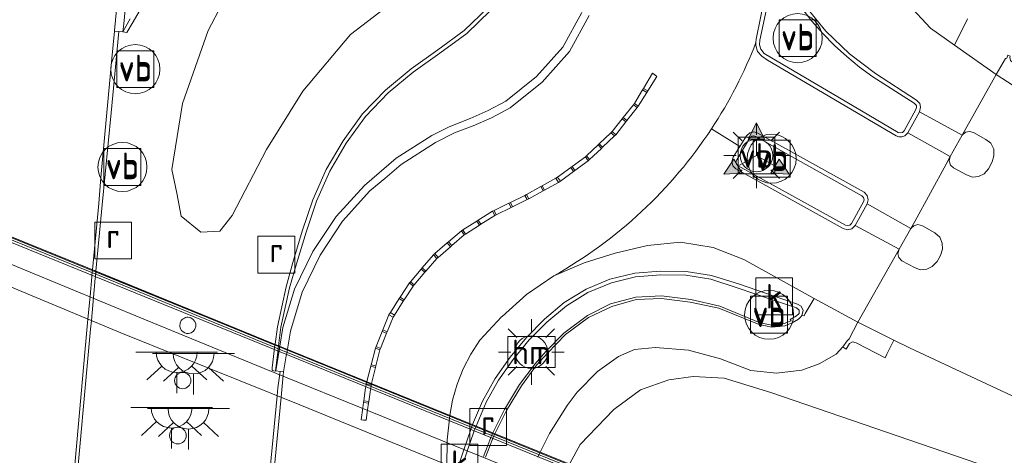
# Model space of a CAD drawing. Header units: metres. Extents: x 153919 to 160124, y 449312 to 452850.
# Tile 49 of 81: x 156050 to 156110, y 451852 to 451879. Entities that reach past the tile are written whole.
import ezdxf
from ezdxf.enums import TextEntityAlignment as Align

# ---------------------------------------------------------------- set-up
doc = ezdxf.new("R2010")
doc.units = ezdxf.units.M
for name, color, linetype, lineweight in [('B-WE-GR-GRAS-GV', 60, 'Continuous', 13), ('B-WE-GR-GROENVOORZIENING-GV', 80, 'Continuous', 18), ('B-WE-IE-MEUBILAIR_WEGMEUBILAIR-GV', 7, 'Continuous', 18), ('B-WE-IE-MEUBILAIR_WEGMEUBILAIR-S', 7, 'Continuous', 25), ('B-WE-IE-MEUBILAIR_WEGMEUBILAIR_PAAL-S', 7, 'Continuous', 25), ('B-WE-IE-MEUBILAIR_WEGMEUBILAIR_VERKEERSBORD-S', 7, 'Continuous', 25), ('B-WE-IE-TERREINAFSCHEIDING_KUNSTMATIG_MUUR-G', 90, 'IE-TERREINAFSCHEIDING-KUNSTMATIG-DICHT', 18), ('B-WE-IE-TERREINAFSCHEIDING_KUNSTMATIG_MUUR-GV', 90, 'Continuous', 18), ('B-WE-KL-ET_LS_OV_LICHTMAST-S', 190, 'Continuous', 25), ('B-WE-KL-ET_LS_OV_LICHTPUNT-S', 190, 'Continuous', 25), ('B-WE-KW-KUNSTWERK-GV', 170, 'Continuous', 18), ('B-WE-KW-KUNSTWERK_PIJLER-GV', 170, 'Continuous', 18), ('B-WE-OG-WEG-GV', 7, 'Continuous', 18), ('B-WE-RI-GWA_KOLK-S', 30, 'Continuous', 25), ('B-WE-RI-GWA_RIOOLPUT-S', 30, 'Continuous', 25), ('B-WE-VH-VERHARDING_ASFALT-GV', 252, 'Continuous', 18), ('B-WE-VH-VERHARDING_BETONSTRAATSTEEN-GV', 252, 'Continuous', 18), ('B-WE-VH-VERHARDING_GESLOTEN-GV', 252, 'Continuous', 18), ('B-WE-VH-VERHARDING_OPEN-GV', 252, 'Continuous', 18), ('B-WE-VH-VERHARDING_SIERBESTRATING-GV', 252, 'Continuous', 18)]:
    doc.layers.add(name, color=color, linetype=linetype, lineweight=lineweight)
doc.styles.add('NLCS-ISO', font='NLCS-ISO.ttf')
doc.linetypes.add('IE-TERREINAFSCHEIDING-KUNSTMATIG-DICHT', pattern='A,8,-1,[82,NLCS.SHX,S=0.75,R=90,X=0,Y=0],-1', length=10)

# ---------------------------------------------------------------- blocks, each defined once
blk = doc.blocks.new('SIE-WEG_VERKEERSBORD-SO')
at = {"color": 0, "linetype": 'ByBlock', "lineweight": 18}
blk.add_lwpolyline([(-1.125, -1.125), (1.125, -1.125), (1.125, 1.125), (-1.125, 1.125)], close=True, dxfattribs=at)
at = {"color": 0, "linetype": 'ByBlock', "lineweight": 18, "style": 'NLCS-ISO'}
blk.add_text('vb', height=1.5, dxfattribs=at).set_placement((0, 0), align=Align.MIDDLE_CENTER)
blk = doc.blocks.new('SIE-WEG_VERKEERSBORD_WEGWIJZER-SO')
at = {"linetype": 'ByBlock', "lineweight": 18}
h = blk.add_hatch(color=0, dxfattribs=at)
h.dxf.hatch_style = 1
h.paths.add_polyline_path([(0.5, 1), (0, 2), (-0.5, 1)])
h = blk.add_hatch(color=0, dxfattribs=at)
h.dxf.hatch_style = 1
h.paths.add_polyline_path([(-1.384, -0.222), (-2, -1.155), (-0.884, -1.088)])
h = blk.add_hatch(color=0, dxfattribs=at)
h.dxf.hatch_style = 1
h.paths.add_polyline_path([(1.384, -0.222), (2, -1.155), (0.884, -1.088)])
at = {"color": 0, "linetype": 'ByBlock', "lineweight": 18}
for points in [[(0.5, 1), (0, 2), (-0.5, 1)], [(-1.384, -0.222), (-2, -1.155), (-0.884, -1.088)], [(1.384, -0.222), (2, -1.155), (0.884, -1.088)]]:
    blk.add_lwpolyline(points, close=True, dxfattribs=at)
for points in [[(0, 1), (0, 0)], [(-1.134, -0.655), (0, 0)], [(1.134, -0.655), (0, 0)]]:
    blk.add_lwpolyline(points, dxfattribs=at)
blk = doc.blocks.new('SIE-WEG_PAAL_VERKEERSBORD-SO')
at = {"color": 0, "linetype": 'ByBlock', "lineweight": 18}
blk.add_circle((0, 0), 1.5, dxfattribs=at)
at = {"color": 0, "linetype": 'ByBlock', "lineweight": 18, "style": 'NLCS-ISO'}
blk.add_text('vb', height=1.5, dxfattribs=at).set_placement((0, 0.132), align=Align.MIDDLE_CENTER)
blk = doc.blocks.new('SKL-ET_OV_LICHTMAST-SO')
at = {"color": 0, "linetype": 'ByBlock', "lineweight": 18}
for points in [[(0, 2), (0, 1.25)], [(-1.414, 1.414), (-0.884, 0.884)], [(0.884, 0.884), (1.414, 1.414)], [(-1.25, 0), (-2, 0)], [(2, 0), (1.25, 0)], [(-1.414, -1.414), (-0.884, -0.884)], [(0.884, -0.884), (1.414, -1.414)], [(0, -1.25), (0, -2)]]:
    blk.add_lwpolyline(points, dxfattribs=at)
blk.add_circle((0, 0), 1, dxfattribs=at)
blk = doc.blocks.new('SIE-WEG_PAAL_HECTOMETERPAAL-SO')
at = {"color": 0, "linetype": 'ByBlock', "lineweight": 18}
blk.add_lwpolyline([(-1.44375, -0.94375), (1.44375, -0.94375), (1.44375, 0.94375), (-1.44375, 0.94375)], close=True, dxfattribs=at)
at = {"color": 0, "linetype": 'ByBlock', "lineweight": 18, "style": 'NLCS-ISO'}
blk.add_text('hm', height=1.5, dxfattribs=at).set_placement((0, 0), align=Align.MIDDLE_CENTER)
at = {"style": 'NLCS-ISO'}
blk.add_attdef('WAARDE', (2.13125, -1.69375), '', height=1.5, dxfattribs=at)
blk = doc.blocks.new('SRI-KOLK-SO')
at = {"color": 0, "linetype": 'ByBlock', "lineweight": 18}
blk.add_lwpolyline([(-1.125, -1.125), (1.125, -1.125), (1.125, 1.125), (-1.125, 1.125)], close=True, dxfattribs=at)
at = {"color": 0, "linetype": 'ByBlock', "lineweight": 18, "style": 'NLCS-ISO'}
blk.add_text('k', height=1.5, dxfattribs=at).set_placement((0, 0), align=Align.MIDDLE_CENTER)
blk = doc.blocks.new('SRI-PUT_INSPECTIEPUT_RIOOLPUT-SO')
at = {"color": 0, "linetype": 'ByBlock', "lineweight": 18}
blk.add_lwpolyline([(-1.125, -1.125), (1.125, -1.125), (1.125, 1.125), (-1.125, 1.125)], close=True, dxfattribs=at)
at = {"color": 0, "linetype": 'ByBlock', "lineweight": 18, "style": 'NLCS-ISO'}
blk.add_text('r', height=1.5, dxfattribs=at).set_placement((0, 0.283), align=Align.MIDDLE_CENTER)
blk = doc.blocks.new('SKL-ET_OV_LICHTPUNT-SO')
at = {"color": 0, "linetype": 'ByBlock', "lineweight": 18}
for points in [[(-1.25, 0), (-2.5, 0)], [(1.25, 0), (2.5, 0)], [(-0.915, -0.851), (-1.831, -1.703)], [(0.915, -0.851), (1.831, -1.703)], [(0, -1.25), (0, -2.5)]]:
    blk.add_lwpolyline(points, dxfattribs=at)
blk.add_lwpolyline([(0, 0), (1.25, 0, -1), (-1.25, 0)], format="xyb", close=True, dxfattribs=at)

msp = doc.modelspace()

# ---------------------------------------------------------------- linework, layer by layer
at = {"layer": 'B-WE-GR-GRAS-GV', "flags": 128}
msp.add_lwpolyline([(156131.439, 451832.921), (156142.7, 451828.577), (156143.819, 451837.479), (156134.257, 451841.418), (156126.84, 451844.486), (156118.731, 451847.916), (156107.623, 451851.779), (156095.608, 451855.885), (156092.762, 451856.766), (156090.863, 451856.866), (156089.375, 451856.667), (156087.643, 451856.055), (156086.021, 451854.849), (156083.972, 451852.705), (156083.337, 451851.556), (156089.655, 451849.01), (156092.688, 451847.76), (156092.88, 451848.203), (156095.378, 451847.091), (156097.374, 451846.279), (156107.271, 451842.142), (156119.465, 451837.53)], close=True, dxfattribs=at)
at = {"layer": 'B-WE-GR-GROENVOORZIENING-GV', "flags": 128}
for points in [[(156059.316, 451868.056), (156059.577, 451866.66), (156060.779, 451865.689), (156061.955, 451865.733), (156062.695, 451866.692), (156064.8, 451870.725), (156067.01, 451874.303), (156069.925, 451877.765), (156073.31, 451880.364), (156074.246, 451882.161), (156074.206, 451883.841), (156073.284, 451885.037), (156071.634, 451885.832), (156069.459, 451885.908), (156067.568, 451885.318), (156065.29, 451883.675), (156062.902, 451881.209), (156061.234, 451878.01), (156059.66, 451873.539), (156059.011, 451869.51)], [(156060.779, 451865.689), (156059.577, 451866.66), (156059.316, 451868.056), (156059.011, 451869.51), (156059.66, 451873.539), (156061.234, 451878.01), (156062.902, 451881.209), (156065.29, 451883.675), (156067.568, 451885.318), (156069.459, 451885.908), (156071.634, 451885.832), (156073.284, 451885.037), (156074.206, 451883.841), (156074.246, 451882.161), (156073.31, 451880.364), (156069.925, 451877.765), (156067.01, 451874.303), (156064.8, 451870.725), (156062.695, 451866.692), (156061.955, 451865.733)]]:
    msp.add_lwpolyline(points, close=True, dxfattribs=at)
msp.add_lwpolyline([(156056.466, 451878.725), (156056.012, 451877.916), (156055.774, 451877.942), (156055.513, 451877.971), (156055.356, 451876.292), (156054.676, 451869.015), (156054.551, 451867.428), (156054.17, 451863.38), (156054.377, 451863.294), (156059.558, 451861.154), (156060.04, 451860.949), (156060.608, 451860.706), (156065.319, 451858.783), (156065.266, 451858.494), (156065.259, 451858.423), (156065.154, 451857.388), (156065.137, 451857.22), (156065.343, 451857.192), (156065.345, 451857.211), (156065.486, 451858.33), (156065.494, 451858.401), (156065.538, 451858.745), (156065.678, 451859.866), (156066.211, 451862.271), (156066.626, 451863.756), (156067.221, 451865.675), (156067.859, 451867.568), (156068.66, 451869.409), (156069.672, 451871.124), (156070.852, 451872.746), (156072.227, 451874.202), (156073.769, 451875.465), (156075.398, 451876.62), (156077.04, 451877.823), (156078.484, 451879.223)], dxfattribs=at)
at = {"layer": 'B-WE-IE-MEUBILAIR_WEGMEUBILAIR-GV', "flags": 128}
for points in [[(156056.185, 451884.97), (156055.516, 451878.002), (156055.513, 451877.971), (156055.774, 451877.942), (156056.012, 451877.916), (156056.077, 451878.402), (156056.69, 451884.91)], [(156095.514, 451881.399), (156094.722, 451877.465), (156094.708, 451877.274), (156094.693, 451877.083), (156094.8, 451876.726), (156095.065, 451876.439), (156095.413, 451876.199), (156103.269, 451871.56), (156103.444, 451871.516), (156103.63, 451871.501), (156103.797, 451871.569), (156103.98, 451871.743), (156104.7, 451873.04), (156104.76, 451873.317), (156104.714, 451873.542), (156104.526, 451873.752), (156102.003, 451875.371), (156100.423, 451876.585), (156098.983, 451877.969), (156097.71, 451879.513)], [(156097.512, 451879.369), (156098.128, 451878.583), (156098.796, 451877.813), (156099.506, 451877.09), (156100.252, 451876.417), (156101.027, 451875.77), (156101.846, 451875.172), (156104.38, 451873.56), (156104.51, 451873.43), (156104.523, 451873.29), (156104.487, 451873.176), (156103.77, 451871.879), (156103.653, 451871.764), (156103.523, 451871.742), (156103.391, 451871.779), (156099.809, 451873.882), (156095.211, 451876.598), (156095.006, 451876.854), (156094.926, 451877.121), (156094.947, 451877.411), (156095.773, 451881.332)], [(156056.466, 451878.725), (156056.012, 451877.916), (156056.261, 451877.882), (156056.644, 451878.53), (156057.873, 451880.654)], [(156078.331, 451879.385), (156076.879, 451878.002), (156075.269, 451876.815), (156073.632, 451875.663), (156072.073, 451874.357), (156070.666, 451872.904), (156069.481, 451871.26), (156068.454, 451869.504), (156067.637, 451867.66), (156066.987, 451865.749), (156066.404, 451863.827), (156065.996, 451862.347), (156065.471, 451859.89), (156065.327, 451858.83), (156065.319, 451858.783), (156065.266, 451858.494), (156065.259, 451858.423), (156065.154, 451857.388), (156065.137, 451857.22), (156065.343, 451857.192), (156065.345, 451857.211), (156065.486, 451858.33), (156065.494, 451858.401), (156065.538, 451858.745), (156065.678, 451859.866), (156066.211, 451862.271), (156066.626, 451863.756), (156067.221, 451865.675), (156067.859, 451867.568), (156068.66, 451869.409), (156069.672, 451871.124), (156070.852, 451872.746), (156072.227, 451874.202), (156073.769, 451875.465), (156075.398, 451876.62), (156077.04, 451877.823), (156078.484, 451879.223)], [(156084.066, 451879.095), (156082.899, 451876.989), (156081.303, 451875.188), (156079.415, 451873.678), (156078.339, 451873.118), (156077.243, 451872.626), (156075.959, 451872.118), (156074.9, 451871.578), (156072.727, 451870.194), (156070.788, 451868.529), (156069.052, 451866.637), (156067.636, 451864.491), (156066.519, 451862.197), (156065.8, 451859.847), (156065.612, 451858.715), (156065.555, 451858.376), (156065.544, 451858.307), (156065.361, 451857.209), (156065.634, 451857.175), (156065.843, 451857.151), (156066.009, 451858.117), (156066.021, 451858.186), (156066.079, 451858.524), (156066.268, 451859.622), (156066.971, 451862.02), (156068.073, 451864.267), (156069.449, 451866.353), (156071.12, 451868.201), (156072.027, 451868.967), (156073.021, 451869.806), (156075.128, 451871.165), (156076.278, 451871.754), (156077.423, 451872.182), (156078.54, 451872.665), (156079.685, 451873.286), (156081.652, 451874.855), (156083.305, 451876.712), (156084.519, 451878.914)], [(156053.049, 451848.76), (156054.053, 451859.76), (156054.101, 451860.278), (156054.23, 451861.69), (156054.338, 451862.868), (156054.345, 451862.939), (156054.377, 451863.294), (156054.761, 451867.354), (156055.302, 451872.973), (156055.774, 451877.942), (156055.513, 451877.971), (156055.356, 451876.292), (156054.676, 451869.015), (156054.551, 451867.428), (156054.17, 451863.38), (156054.136, 451863.024), (156054.13, 451862.953), (156054.019, 451861.777), (156053.886, 451860.367), (156053.823, 451859.699), (156052.835, 451848.715)], [(156078.183, 451851.924), (156078.601, 451853.024), (156078.614, 451853.059), (156078.665, 451853.193), (156078.753, 451853.368), (156079.464, 451854.781), (156080.385, 451856.3), (156081.296, 451857.561), (156081.969, 451858.293), (156083.078, 451859.418), (156084.478, 451860.463), (156085.896, 451861.147), (156087.383, 451861.568), (156088.942, 451861.636), (156090.683, 451861.412), (156092.439, 451861.033), (156094.908, 451860.03), (156095.673, 451859.883), (156096.471, 451859.949), (156096.914, 451860.139), (156097.306, 451860.372), (156097.444, 451860.509), (156097.51, 451860.594), (156097.59, 451860.894), (156097.469, 451861.159), (156097.238, 451861.277), (156095.817, 451861.764), (156093.712, 451862.505), (156092.001, 451863.038), (156090.448, 451863.276), (156088.881, 451863.301), (156087.311, 451863.179), (156085.789, 451862.808), (156084.331, 451862.197), (156082.991, 451861.376), (156081.78, 451860.369), (156080.683, 451859.245), (156079.693, 451858.039), (156078.769, 451856.733), (156078, 451855.364), (156077.394, 451853.922), (156077.318, 451853.741), (156077.272, 451853.605), (156077.26, 451853.571), (156076.878, 451852.448), (156076.588, 451851.596)], [(156076.874, 451851.751), (156077.084, 451852.365), (156077.467, 451853.487), (156077.479, 451853.521), (156077.523, 451853.65), (156077.602, 451853.837), (156078.219, 451855.296), (156078.967, 451856.629), (156079.866, 451857.905), (156080.852, 451859.105), (156081.939, 451860.187), (156083.124, 451861.174), (156084.435, 451861.987), (156085.871, 451862.578), (156087.341, 451862.947), (156088.888, 451863.078), (156090.431, 451863.044), (156091.951, 451862.808), (156093.621, 451862.266), (156095.527, 451861.604), (156097.181, 451861.064), (156097.344, 451860.917), (156097.358, 451860.719), (156097.193, 451860.564), (156096.807, 451860.348), (156096.857, 451860.253), (156096.433, 451860.107), (156095.686, 451860.003), (156094.958, 451860.148), (156092.494, 451861.156), (156090.722, 451861.573), (156088.937, 451861.794), (156087.368, 451861.706), (156085.829, 451861.296), (156084.409, 451860.597), (156082.962, 451859.51), (156081.862, 451858.389), (156081.209, 451857.641), (156080.26, 451856.383), (156079.338, 451854.852), (156078.634, 451853.417), (156078.55, 451853.246), (156078.497, 451853.107), (156078.483, 451853.072), (156078.062, 451851.973)], [(156064.796, 451846.334), (156065.692, 451855.589), (156065.823, 451856.939), (156065.843, 451857.151), (156065.634, 451857.175), (156065.614, 451857.025), (156065.502, 451856.176), (156065.455, 451855.685), (156064.564, 451846.405)]]:
    msp.add_lwpolyline(points, dxfattribs=at)
for points in [[(156088.659, 451875.201), (156088.52, 451875.296), (156088.38, 451875.392), (156087.829, 451874.466), (156088.097, 451874.307)], [(156087.283, 451873.55), (156087.508, 451873.37), (156088.043, 451874.222), (156087.777, 451874.381)], [(156087.223, 451873.47), (156086.595, 451872.683), (156086.825, 451872.5), (156087.447, 451873.291)], [(156085.914, 451871.831), (156086.14, 451871.631), (156086.763, 451872.421), (156086.532, 451872.605)], [(156085.846, 451871.758), (156085.134, 451871.087), (156085.337, 451870.87), (156086.072, 451871.558)], [(156100.764, 451866.092), (156101.494, 451867.417), (156101.57, 451867.662), (156101.512, 451867.913), (156101.316, 451868.133), (156094.822, 451871.729), (156094.569, 451871.805), (156094.33, 451871.759), (156094.124, 451871.568), (156093.72, 451870.913), (156093.315, 451870.258), (156093.225, 451869.995), (156093.303, 451869.725), (156093.471, 451869.544), (156100.041, 451865.899), (156100.303, 451865.83), (156100.565, 451865.891)], [(156101.312, 451867.662), (156101.28, 451867.532), (156100.541, 451866.208), (156100.444, 451866.115), (156100.306, 451866.08), (156100.177, 451866.117), (156093.612, 451869.739), (156093.52, 451869.844), (156093.49, 451869.992), (156093.532, 451870.109), (156094.334, 451871.435), (156094.447, 451871.537), (156094.581, 451871.567), (156094.707, 451871.527), (156101.18, 451867.906), (156101.289, 451867.796)], [(156085.061, 451871.018), (156084.356, 451870.354), (156084.53, 451870.114), (156085.264, 451870.802)], [(156084.283, 451870.285), (156083.468, 451869.694), (156083.646, 451869.449), (156084.456, 451870.046)], [(156083.388, 451869.635), (156082.573, 451869.044), (156082.756, 451868.792), (156083.566, 451869.39)], [(156082.489, 451868.983), (156081.646, 451868.515), (156081.793, 451868.249), (156082.651, 451868.715)], [(156081.558, 451868.467), (156080.678, 451867.978), (156080.821, 451867.72), (156081.706, 451868.201)], [(156080.734, 451867.673), (156080.592, 451867.928), (156079.701, 451867.495), (156079.831, 451867.227)], [(156079.611, 451867.451), (156078.706, 451867.01), (156078.838, 451866.74), (156079.741, 451867.183)], [(156078.616, 451866.966), (156077.735, 451866.412), (156077.896, 451866.16), (156078.748, 451866.696)], [(156077.651, 451866.359), (156076.803, 451865.817), (156076.963, 451865.566), (156077.812, 451866.107)], [(156076.719, 451865.763), (156075.916, 451865.09), (156076.115, 451864.858), (156076.879, 451865.512)], [(156075.84, 451865.025), (156075.076, 451864.371), (156075.282, 451864.13), (156076.04, 451864.792)], [(156075, 451864.305), (156074.313, 451863.501), (156074.546, 451863.306), (156075.203, 451864.069)], [(156074.249, 451863.425), (156073.601, 451862.655), (156073.825, 451862.467), (156074.481, 451863.23)], [(156073.537, 451862.578), (156072.969, 451861.703), (156073.214, 451861.546), (156073.76, 451862.391)], [(156072.915, 451861.618), (156072.373, 451860.77), (156072.621, 451860.612), (156073.16, 451861.461)], [(156072.283, 451860.629), (156071.909, 451859.709), (156072.179, 451859.6), (156072.548, 451860.497)], [(156071.871, 451859.617), (156071.492, 451858.685), (156071.758, 451858.577), (156072.141, 451859.507)], [(156071.455, 451858.592), (156071.191, 451857.581), (156071.483, 451857.506), (156071.716, 451858.486)], [(156071.226, 451856.431), (156071.459, 451857.409), (156071.166, 451857.484), (156070.929, 451856.552), (156070.918, 451856.508)], [(156070.856, 451856.169), (156070.749, 451855.379), (156071.053, 451855.338), (156071.159, 451856.048), (156071.166, 451856.091), (156071.202, 451856.333), (156070.894, 451856.412), (156070.863, 451856.214)], [(156070.689, 451854.947), (156070.588, 451854.205), (156070.883, 451854.194), (156070.978, 451854.83), (156071.039, 451855.239), (156070.735, 451855.28)]]:
    msp.add_lwpolyline(points, close=True, dxfattribs=at)
at = {"layer": 'B-WE-IE-TERREINAFSCHEIDING_KUNSTMATIG_MUUR-G', "flags": 128}
msp.add_lwpolyline([(156025.66, 451874.767), (156036.208, 451870.487), (156055.232, 451862.76), (156065.028, 451858.763), (156084.032, 451851.03), (156094.435, 451846.785)], dxfattribs=at)
at = {"layer": 'B-WE-IE-TERREINAFSCHEIDING_KUNSTMATIG_MUUR-GV', "flags": 128}
msp.add_lwpolyline([(156025.676, 451874.895), (156025.579, 451874.664), (156094.416, 451846.658), (156094.519, 451846.885), (156084.079, 451851.146), (156065.075, 451858.879), (156055.279, 451862.876), (156036.255, 451870.603)], close=True, dxfattribs=at)
at = {"layer": 'B-WE-KW-KUNSTWERK-GV', "flags": 128}
msp.add_lwpolyline([(156084.098, 451851.192), (156065.094, 451858.925), (156055.298, 451862.922), (156036.963, 451870.369), (156036.927, 451870.003), (156036.857, 451870.015), (156036.893, 451870.398), (156036.274, 451870.649), (156025.649, 451874.96), (156025.177, 451873.84), (156035.858, 451869.306), (156035.854, 451869.263), (156034.363, 451852.605), (156034.76, 451852.193), (156034.233, 451846.582)], dxfattribs=at)
at = {"layer": 'B-WE-KW-KUNSTWERK_PIJLER-GV'}
for points in [[(156060.037, 451859.49, 4.071482), (156059.612, 451859.665)], [(156059.612, 451859.665, 0.219409), (156060.037, 451859.49)], [(156059.683, 451857.114, 1), (156059.683, 451856.118)], [(156059.683, 451856.118, 1), (156059.683, 451857.114)], [(156059.383, 451853.762, 1), (156059.383, 451852.744)], [(156059.383, 451852.744, 1), (156059.383, 451853.762)]]:
    msp.add_lwpolyline(points, format="xyb", dxfattribs=at)
at = {"layer": 'B-WE-OG-WEG-GV', "flags": 128}
for points in [[(156114.107, 451853.937), (156104.093, 451858.61), (156103.132, 451859.077), (156102.713, 451858.219), (156102.599, 451858.006), (156100.822, 451858.915), (156100.608, 451858.981), (156100.431, 451858.876), (156100.222, 451858.537), (156100.106, 451858.605), (156100.025, 451858.68), (156099.609, 451858.236), (156098.575, 451857.639), (156097.512, 451857.252), (156095.967, 451857.066), (156094.402, 451857.233), (156092.535, 451857.948), (156090.584, 451858.465), (156088.574, 451858.628), (156087.289, 451858.504), (156086.305, 451858.085), (156085.028, 451857.164), (156083.774, 451855.895), (156083.163, 451855.093), (156082.085, 451853.389), (156081.527, 451852.239), (156081.379, 451851.934)], [(156083.337, 451851.556), (156083.972, 451852.705), (156086.021, 451854.849), (156087.643, 451856.055), (156089.375, 451856.667), (156090.863, 451856.866), (156092.762, 451856.766), (156095.608, 451855.885), (156107.623, 451851.779)]]:
    msp.add_lwpolyline(points, dxfattribs=at)
at = {"layer": 'B-WE-VH-VERHARDING_ASFALT-GV', "flags": 128}
msp.add_lwpolyline([(156111.458, 451873.972), (156109.385, 451875.316), (156107.314, 451871.604), (156107.507, 451871.792), (156107.758, 451871.836), (156108.003, 451871.767), (156108.764, 451871.345), (156109.059, 451871.113), (156109.239, 451870.749), (156109.253, 451870.349), (156109.149, 451869.988), (156108.91, 451869.542), (156108.645, 451869.235), (156108.306, 451869.075), (156107.939, 451869.047), (156107.565, 451869.174), (156106.775, 451869.608), (156106.588, 451869.78), (156106.514, 451870.048), (156106.581, 451870.299), (156106.33, 451869.839), (156104.417, 451866.34), (156104.177, 451865.902), (156104.352, 451866.076), (156104.593, 451866.154), (156104.875, 451866.075), (156105.641, 451865.643), (156105.946, 451865.383), (156106.091, 451865.014), (156106.103, 451864.638), (156105.976, 451864.252), (156105.781, 451863.889), (156105.485, 451863.578), (156105.152, 451863.412), (156104.748, 451863.389), (156104.386, 451863.514), (156103.612, 451863.928), (156103.43, 451864.14), (156103.37, 451864.378), (156103.455, 451864.643), (156103.189, 451864.171), (156100.932, 451860.176), (156103.132, 451859.077), (156104.093, 451858.61), (156114.107, 451853.937)], dxfattribs=at)
at = {"layer": 'B-WE-VH-VERHARDING_BETONSTRAATSTEEN-GV', "flags": 128}
for points in [[(156107.314, 451871.604), (156106.581, 451870.299), (156106.514, 451870.048), (156106.588, 451869.78), (156106.775, 451869.608), (156107.565, 451869.174), (156107.939, 451869.047), (156108.306, 451869.075), (156108.645, 451869.235), (156108.91, 451869.542), (156109.149, 451869.988), (156109.253, 451870.349), (156109.239, 451870.749), (156109.059, 451871.113), (156108.764, 451871.345), (156108.003, 451871.767), (156107.758, 451871.836), (156107.507, 451871.792)], [(156104.177, 451865.902), (156103.455, 451864.643), (156103.37, 451864.378), (156103.43, 451864.14), (156103.612, 451863.928), (156104.386, 451863.514), (156104.748, 451863.389), (156105.152, 451863.412), (156105.485, 451863.578), (156105.781, 451863.889), (156105.976, 451864.252), (156106.103, 451864.638), (156106.091, 451865.014), (156105.946, 451865.383), (156105.641, 451865.643), (156104.875, 451866.075), (156104.593, 451866.154), (156104.352, 451866.076)]]:
    msp.add_lwpolyline(points, close=True, dxfattribs=at)
at = {"layer": 'B-WE-VH-VERHARDING_GESLOTEN-GV', "flags": 128}
for points in [[(156052.835, 451848.715), (156053.823, 451859.699), (156053.886, 451860.367), (156054.019, 451861.777), (156054.13, 451862.953), (156054.136, 451863.024), (156054.17, 451863.38), (156054.551, 451867.428), (156054.676, 451869.015), (156055.356, 451876.292), (156055.513, 451877.971), (156055.516, 451878.002), (156056.185, 451884.97)], [(156094.708, 451877.274), (156094.722, 451877.465), (156095.514, 451881.399)], [(156097.71, 451879.513), (156098.983, 451877.969), (156100.423, 451876.585), (156102.003, 451875.371), (156104.526, 451873.752), (156104.714, 451873.542), (156104.76, 451873.317), (156104.7, 451873.04), (156107.314, 451871.604), (156109.385, 451875.316), (156106.832, 451877.106), (156105.377, 451878.15), (156104, 451879.617)], [(156104, 451879.617), (156105.377, 451878.15), (156106.832, 451877.106), (156107.643, 451878.711)], [(156084.519, 451878.914), (156083.305, 451876.712), (156081.652, 451874.855), (156079.685, 451873.286), (156078.54, 451872.665), (156077.423, 451872.182), (156076.278, 451871.754), (156075.128, 451871.165), (156073.021, 451869.806), (156072.027, 451868.967), (156071.12, 451868.201), (156069.449, 451866.353), (156068.073, 451864.267), (156066.971, 451862.02), (156066.268, 451859.622), (156066.079, 451858.524), (156066.021, 451858.186), (156066.009, 451858.117), (156065.843, 451857.151), (156065.823, 451856.939), (156065.692, 451855.589), (156064.796, 451846.334)], [(156107.643, 451878.711), (156106.832, 451877.106), (156109.385, 451875.316), (156109.952, 451876.286)], [(156103.269, 451871.56), (156095.413, 451876.199), (156095.065, 451876.439), (156094.8, 451876.726), (156094.693, 451877.083), (156094.708, 451877.274)], [(156103.189, 451864.171), (156103.455, 451864.643), (156100.764, 451866.092), (156100.565, 451865.891), (156100.303, 451865.83), (156100.041, 451865.899), (156093.471, 451869.544), (156093.303, 451869.725), (156093.225, 451869.995), (156093.315, 451870.258), (156093.72, 451870.913), (156091.997, 451872.004)], [(156091.997, 451872.004), (156093.72, 451870.913), (156094.124, 451871.568), (156094.33, 451871.759), (156094.569, 451871.805), (156094.822, 451871.729), (156101.316, 451868.133), (156101.512, 451867.913), (156101.57, 451867.662), (156101.494, 451867.417), (156104.177, 451865.902), (156104.417, 451866.34), (156106.33, 451869.839), (156106.581, 451870.299), (156103.98, 451871.743), (156103.797, 451871.569), (156103.63, 451871.501), (156103.444, 451871.516), (156103.269, 451871.56)], [(156076.588, 451851.596), (156076.878, 451852.448), (156077.26, 451853.571), (156077.272, 451853.605), (156077.318, 451853.741), (156077.394, 451853.922), (156078, 451855.364), (156078.769, 451856.733), (156079.693, 451858.039), (156080.683, 451859.245), (156081.78, 451860.369), (156082.991, 451861.376), (156084.331, 451862.197), (156085.789, 451862.808), (156087.311, 451863.179), (156088.881, 451863.301), (156090.448, 451863.276), (156092.001, 451863.038), (156093.712, 451862.505), (156095.817, 451861.764), (156097.238, 451861.277), (156097.469, 451861.159), (156097.59, 451860.894), (156097.51, 451860.594), (156097.657, 451860.571), (156097.724, 451860.708), (156098.262, 451861.635), (156093.974, 451864.004), (156092.096, 451864.74), (156090.097, 451865.061), (156088.081, 451864.865), (156086.112, 451864.39), (156084.217, 451863.804), (156082.363, 451863.019), (156080.694, 451861.87), (156079.198, 451860.538), (156079.169, 451860.507), (156077.831, 451859.073), (156077.295, 451858.217), (156076.822, 451857.334), (156076.449, 451856.4), (156076.156, 451855.415), (156076.011, 451854.485), (156075.971, 451854.134), (156075.967, 451854.099), (156075.838, 451852.986), (156075.837, 451852.866), (156075.822, 451851.466)], [(156082.363, 451863.019), (156084.217, 451863.804), (156086.112, 451864.39), (156088.081, 451864.865), (156090.097, 451865.061), (156092.096, 451864.74), (156093.974, 451864.004), (156098.262, 451861.635), (156100.932, 451860.176), (156103.189, 451864.171)], [(156075.822, 451851.466), (156075.837, 451852.866), (156075.838, 451852.986), (156075.967, 451854.099), (156075.971, 451854.134), (156076.011, 451854.485), (156076.156, 451855.415), (156076.449, 451856.4), (156076.822, 451857.334), (156077.295, 451858.217), (156077.831, 451859.073), (156079.169, 451860.507), (156079.198, 451860.538), (156080.694, 451861.87), (156082.363, 451863.019)], [(156081.379, 451851.934), (156081.527, 451852.239), (156082.085, 451853.389), (156083.163, 451855.093), (156083.774, 451855.895), (156085.028, 451857.164), (156086.305, 451858.085), (156087.289, 451858.504), (156088.574, 451858.628), (156090.584, 451858.465), (156092.535, 451857.948), (156094.402, 451857.233), (156095.967, 451857.066), (156097.512, 451857.252), (156098.575, 451857.639), (156099.609, 451858.236), (156100.025, 451858.68), (156100.28, 451859.043), (156100.409, 451859.167), (156100.932, 451860.176), (156098.262, 451861.635), (156097.724, 451860.708), (156097.657, 451860.571), (156097.51, 451860.594), (156097.444, 451860.509), (156097.306, 451860.372), (156096.914, 451860.139), (156096.471, 451859.949), (156095.673, 451859.883), (156094.908, 451860.03), (156092.439, 451861.033), (156090.683, 451861.412), (156088.942, 451861.636), (156087.383, 451861.568), (156085.896, 451861.147), (156084.478, 451860.463), (156083.078, 451859.418), (156081.969, 451858.293), (156081.296, 451857.561), (156080.385, 451856.3), (156079.464, 451854.781), (156078.753, 451853.368), (156078.665, 451853.193), (156078.614, 451853.059), (156078.601, 451853.024), (156078.183, 451851.924)]]:
    msp.add_lwpolyline(points, dxfattribs=at)
at = {"layer": 'B-WE-VH-VERHARDING_GESLOTEN-GV'}
for points in [[(156094.708, 451877.274, -0.053278), (156091.997, 451872.004)], [(156091.997, 451872.004, 0.053278), (156094.708, 451877.274)], [(156091.997, 451872.004, -0.119826), (156082.363, 451863.019)], [(156082.363, 451863.019, 0.119826), (156091.997, 451872.004)]]:
    msp.add_lwpolyline(points, format="xyb", dxfattribs=at)
at = {"layer": 'B-WE-VH-VERHARDING_GESLOTEN-GV', "flags": 128}
for points in [[(156076.803, 451865.817), (156076.719, 451865.763), (156075.916, 451865.09), (156075.84, 451865.025), (156075.558, 451864.784), (156075.076, 451864.371), (156075, 451864.305), (156074.313, 451863.501), (156074.249, 451863.425), (156073.601, 451862.655), (156073.537, 451862.578), (156072.969, 451861.703), (156072.915, 451861.618), (156072.373, 451860.77), (156072.283, 451860.629), (156071.909, 451859.709), (156071.871, 451859.617), (156071.492, 451858.685), (156071.455, 451858.592), (156071.191, 451857.581), (156071.166, 451857.484), (156070.929, 451856.552), (156070.918, 451856.508), (156070.894, 451856.412), (156070.863, 451856.214), (156070.856, 451856.169), (156070.749, 451855.379), (156070.735, 451855.28), (156070.689, 451854.947), (156070.588, 451854.205), (156070.736, 451854.2), (156070.883, 451854.194), (156070.978, 451854.83), (156071.039, 451855.239), (156071.053, 451855.338), (156071.159, 451856.048), (156071.166, 451856.091), (156071.202, 451856.333), (156071.226, 451856.431), (156071.459, 451857.409), (156071.483, 451857.506), (156071.716, 451858.486), (156071.758, 451858.577), (156072.141, 451859.507), (156072.179, 451859.6), (156072.548, 451860.497), (156072.621, 451860.612), (156073.16, 451861.461), (156073.214, 451861.546), (156073.76, 451862.391), (156073.825, 451862.467), (156074.481, 451863.23), (156074.546, 451863.306), (156075.203, 451864.069), (156075.282, 451864.13), (156075.759, 451864.546), (156076.04, 451864.792), (156076.115, 451864.858), (156076.879, 451865.512), (156076.963, 451865.566), (156077.812, 451866.107), (156077.896, 451866.16), (156078.748, 451866.696), (156078.838, 451866.74), (156079.741, 451867.183), (156079.831, 451867.227), (156080.734, 451867.673), (156080.821, 451867.72), (156081.706, 451868.201), (156081.793, 451868.249), (156082.651, 451868.715), (156082.756, 451868.792), (156083.566, 451869.39), (156083.646, 451869.449), (156084.456, 451870.046), (156084.53, 451870.114), (156085.264, 451870.802), (156085.337, 451870.87), (156086.072, 451871.558), (156086.14, 451871.631), (156086.763, 451872.421), (156086.825, 451872.5), (156087.447, 451873.291), (156087.508, 451873.37), (156088.043, 451874.222), (156088.097, 451874.307), (156088.659, 451875.201), (156088.52, 451875.296), (156088.38, 451875.392), (156087.829, 451874.466), (156087.777, 451874.381), (156087.283, 451873.55), (156087.223, 451873.47), (156086.595, 451872.683), (156086.532, 451872.605), (156085.914, 451871.831), (156085.846, 451871.758), (156085.134, 451871.087), (156085.061, 451871.018), (156084.356, 451870.354), (156084.283, 451870.285), (156083.468, 451869.694), (156083.388, 451869.635), (156082.573, 451869.044), (156082.489, 451868.983), (156081.646, 451868.515), (156081.558, 451868.467), (156080.678, 451867.978), (156080.592, 451867.928), (156079.701, 451867.495), (156079.611, 451867.451), (156078.706, 451867.01), (156078.616, 451866.966), (156077.735, 451866.412), (156077.651, 451866.359)], [(156076.719, 451865.763), (156076.803, 451865.817), (156077.651, 451866.359), (156077.735, 451866.412), (156078.616, 451866.966), (156078.706, 451867.01), (156079.611, 451867.451), (156079.701, 451867.495), (156080.592, 451867.928), (156080.678, 451867.978), (156081.558, 451868.467), (156081.646, 451868.515), (156082.489, 451868.983), (156082.573, 451869.044), (156083.388, 451869.635), (156083.468, 451869.694), (156084.283, 451870.285), (156084.356, 451870.354), (156085.061, 451871.018), (156085.134, 451871.087), (156085.846, 451871.758), (156085.914, 451871.831), (156086.532, 451872.605), (156086.595, 451872.683), (156087.223, 451873.47), (156087.283, 451873.55), (156087.777, 451874.381), (156087.829, 451874.466), (156088.38, 451875.392), (156088.52, 451875.296), (156088.659, 451875.201), (156088.097, 451874.307), (156088.043, 451874.222), (156087.508, 451873.37), (156087.447, 451873.291), (156086.825, 451872.5), (156086.763, 451872.421), (156086.14, 451871.631), (156086.072, 451871.558), (156085.337, 451870.87), (156085.264, 451870.802), (156084.53, 451870.114), (156084.456, 451870.046), (156083.646, 451869.449), (156083.566, 451869.39), (156082.756, 451868.792), (156082.651, 451868.715), (156081.793, 451868.249), (156081.706, 451868.201), (156080.821, 451867.72), (156080.734, 451867.673), (156079.831, 451867.227), (156079.741, 451867.183), (156078.838, 451866.74), (156078.748, 451866.696), (156077.896, 451866.16), (156077.812, 451866.107), (156076.963, 451865.566), (156076.879, 451865.512), (156076.115, 451864.858), (156076.04, 451864.792), (156075.759, 451864.546), (156075.282, 451864.13), (156075.203, 451864.069), (156074.546, 451863.306), (156074.481, 451863.23), (156073.825, 451862.467), (156073.76, 451862.391), (156073.214, 451861.546), (156073.16, 451861.461), (156072.621, 451860.612), (156072.548, 451860.497), (156072.179, 451859.6), (156072.141, 451859.507), (156071.758, 451858.577), (156071.716, 451858.486), (156071.483, 451857.506), (156071.459, 451857.409), (156071.226, 451856.431), (156071.202, 451856.333), (156071.166, 451856.091), (156071.159, 451856.048), (156071.053, 451855.338), (156071.039, 451855.239), (156070.978, 451854.83), (156070.883, 451854.194), (156070.736, 451854.2), (156070.588, 451854.205), (156070.689, 451854.947), (156070.735, 451855.28), (156070.749, 451855.379), (156070.856, 451856.169), (156070.863, 451856.214), (156070.894, 451856.412), (156070.918, 451856.508), (156070.929, 451856.552), (156071.166, 451857.484), (156071.191, 451857.581), (156071.455, 451858.592), (156071.492, 451858.685), (156071.871, 451859.617), (156071.909, 451859.709), (156072.283, 451860.629), (156072.373, 451860.77), (156072.915, 451861.618), (156072.969, 451861.703), (156073.537, 451862.578), (156073.601, 451862.655), (156074.249, 451863.425), (156074.313, 451863.501), (156075, 451864.305), (156075.076, 451864.371), (156075.558, 451864.784), (156075.84, 451865.025), (156075.916, 451865.09)], [(156104.7, 451873.04), (156103.98, 451871.743), (156106.581, 451870.299), (156107.314, 451871.604)], [(156083.905, 451848.209), (156084.024, 451849.5), (156079.211, 451851.451), (156071.893, 451854.412), (156064.667, 451857.349), (156057.4, 451860.33), (156050.016, 451863.375), (156042.665, 451866.427), (156035.902, 451869.234), (156035.784, 451867.914), (156044.402, 451864.309), (156055.9, 451859.53), (156066.841, 451855.127), (156077.668, 451850.714)], [(156083.905, 451848.209), (156077.668, 451850.714), (156066.841, 451855.127), (156055.9, 451859.53), (156044.402, 451864.309), (156035.784, 451867.914), (156035.476, 451864.47), (156035.154, 451860.873), (156034.831, 451857.269), (156034.562, 451854.261), (156034.42, 451852.677), (156034.492, 451852.768), (156038.99, 451850.927), (156044.936, 451848.499), (156053.133, 451845.165), (156060.561, 451842.132), (156068.295, 451838.994), (156075.525, 451836.047), (156082.507, 451833.232), (156082.52, 451833.239), (156082.647, 451834.613), (156082.922, 451837.58), (156083.256, 451841.19), (156083.586, 451844.761)], [(156101.494, 451867.417), (156100.764, 451866.092), (156103.455, 451864.643), (156104.177, 451865.902)]]:
    msp.add_lwpolyline(points, close=True, dxfattribs=at)
at = {"layer": 'B-WE-VH-VERHARDING_OPEN-GV', "flags": 128}
for points in [[(156056.185, 451884.97), (156055.516, 451878.002), (156055.513, 451877.971), (156055.774, 451877.942), (156056.012, 451877.916), (156056.466, 451878.725)], [(156095.514, 451881.399), (156094.722, 451877.465), (156094.708, 451877.274), (156094.693, 451877.083), (156094.8, 451876.726), (156095.065, 451876.439), (156095.413, 451876.199), (156103.269, 451871.56), (156103.444, 451871.516), (156103.63, 451871.501), (156103.797, 451871.569), (156103.98, 451871.743), (156104.7, 451873.04), (156104.76, 451873.317), (156104.714, 451873.542), (156104.526, 451873.752), (156102.003, 451875.371), (156100.423, 451876.585), (156098.983, 451877.969), (156097.71, 451879.513)], [(156078.484, 451879.223), (156077.04, 451877.823), (156075.398, 451876.62), (156073.769, 451875.465), (156072.227, 451874.202), (156070.852, 451872.746), (156069.672, 451871.124), (156068.66, 451869.409), (156067.859, 451867.568), (156067.221, 451865.675), (156066.626, 451863.756), (156066.211, 451862.271), (156065.678, 451859.866), (156065.538, 451858.745), (156065.494, 451858.401), (156065.486, 451858.33), (156065.345, 451857.211), (156065.361, 451857.209), (156065.634, 451857.175), (156065.843, 451857.151), (156066.009, 451858.117), (156066.021, 451858.186), (156066.079, 451858.524), (156066.268, 451859.622), (156066.971, 451862.02), (156068.073, 451864.267), (156069.449, 451866.353), (156071.12, 451868.201), (156072.027, 451868.967), (156073.021, 451869.806), (156075.128, 451871.165), (156076.278, 451871.754), (156077.423, 451872.182), (156078.54, 451872.665), (156079.685, 451873.286), (156081.652, 451874.855), (156083.305, 451876.712), (156084.519, 451878.914)], [(156064.796, 451846.334), (156065.692, 451855.589), (156065.823, 451856.939), (156065.843, 451857.151), (156065.634, 451857.175), (156065.361, 451857.209), (156065.345, 451857.211), (156065.343, 451857.192), (156065.137, 451857.22), (156065.154, 451857.388), (156065.259, 451858.423), (156065.266, 451858.494), (156065.319, 451858.783), (156060.608, 451860.706), (156060.04, 451860.949), (156059.558, 451861.154), (156054.377, 451863.294), (156054.17, 451863.38), (156054.136, 451863.024), (156054.13, 451862.953), (156054.019, 451861.777), (156053.886, 451860.367), (156053.823, 451859.699), (156052.835, 451848.715)], [(156078.183, 451851.924), (156078.601, 451853.024), (156078.614, 451853.059), (156078.665, 451853.193), (156078.753, 451853.368), (156079.464, 451854.781), (156080.385, 451856.3), (156081.296, 451857.561), (156081.969, 451858.293), (156083.078, 451859.418), (156084.478, 451860.463), (156085.896, 451861.147), (156087.383, 451861.568), (156088.942, 451861.636), (156090.683, 451861.412), (156092.439, 451861.033), (156094.908, 451860.03), (156095.673, 451859.883), (156096.471, 451859.949), (156096.914, 451860.139), (156097.306, 451860.372), (156097.444, 451860.509), (156097.51, 451860.594), (156097.59, 451860.894), (156097.469, 451861.159), (156097.238, 451861.277), (156095.817, 451861.764), (156093.712, 451862.505), (156092.001, 451863.038), (156090.448, 451863.276), (156088.881, 451863.301), (156087.311, 451863.179), (156085.789, 451862.808), (156084.331, 451862.197), (156082.991, 451861.376), (156081.78, 451860.369), (156080.683, 451859.245), (156079.693, 451858.039), (156078.769, 451856.733), (156078, 451855.364), (156077.394, 451853.922), (156077.318, 451853.741), (156077.272, 451853.605), (156077.26, 451853.571), (156076.878, 451852.448), (156076.588, 451851.596)]]:
    msp.add_lwpolyline(points, dxfattribs=at)
msp.add_lwpolyline([(156100.764, 451866.092), (156101.494, 451867.417), (156101.57, 451867.662), (156101.512, 451867.913), (156101.316, 451868.133), (156094.822, 451871.729), (156094.569, 451871.805), (156094.33, 451871.759), (156094.124, 451871.568), (156093.72, 451870.913), (156093.315, 451870.258), (156093.225, 451869.995), (156093.303, 451869.725), (156093.471, 451869.544), (156100.041, 451865.899), (156100.303, 451865.83), (156100.565, 451865.891)], close=True, dxfattribs=at)
at = {"layer": 'B-WE-VH-VERHARDING_OPEN-GV'}
for points in [[(156059.612, 451859.665, -4.071482), (156060.037, 451859.49)], [(156060.037, 451859.49, -0.219409), (156059.612, 451859.665)], [(156059.683, 451856.118, -1), (156059.683, 451857.114)], [(156059.683, 451857.114, -1), (156059.683, 451856.118)], [(156059.383, 451852.744, -1), (156059.383, 451853.762)], [(156059.383, 451853.762, -1), (156059.383, 451852.744)]]:
    msp.add_lwpolyline(points, format="xyb", dxfattribs=at)
at = {"layer": 'B-WE-VH-VERHARDING_SIERBESTRATING-GV', "flags": 128}
for points in [[(156110.105, 451876.498), (156110.033, 451876.309), (156109.952, 451876.286), (156109.385, 451875.316), (156111.458, 451873.972), (156111.982, 451875.011), (156112.092, 451875.201), (156110.38, 451876.074), (156110.267, 451876.18), (156110.216, 451876.348), (156110.245, 451876.436)], [(156100.025, 451858.68), (156100.106, 451858.605), (156100.222, 451858.537), (156100.431, 451858.876), (156100.608, 451858.981), (156100.822, 451858.915), (156102.599, 451858.006), (156102.713, 451858.219), (156103.132, 451859.077), (156100.932, 451860.176), (156100.409, 451859.167), (156100.28, 451859.043)]]:
    msp.add_lwpolyline(points, close=True, dxfattribs=at)

# ---------------------------------------------------------------- block references
at = {"layer": 'B-WE-IE-MEUBILAIR_WEGMEUBILAIR-S'}
for name, p in [('SIE-WEG_PAAL_VERKEERSBORD-SO', (156097.254, 451877.536)), ('SIE-WEG_VERKEERSBORD-SO', (156097.254, 451877.536)), ('SIE-WEG_PAAL_VERKEERSBORD-SO', (156056.786, 451875.638)), ('SIE-WEG_VERKEERSBORD-SO', (156056.786, 451875.638)), ('SIE-WEG_VERKEERSBORD-SO', (156094.739, 451870.37)), ('SIE-WEG_PAAL_VERKEERSBORD-SO', (156095.665, 451870.17)), ('SIE-WEG_PAAL_VERKEERSBORD-SO', (156055.994, 451869.662)), ('SIE-WEG_VERKEERSBORD-SO', (156055.994, 451869.662)), ('SIE-WEG_VERKEERSBORD-SO', (156095.665, 451870.17)), ('SIE-WEG_PAAL_VERKEERSBORD-SO', (156095.508, 451860.636)), ('SIE-WEG_VERKEERSBORD-SO', (156095.508, 451860.636))]:
    msp.add_blockref(name, p, dxfattribs=at)
at = {"layer": 'B-WE-IE-MEUBILAIR_WEGMEUBILAIR_PAAL-S'}
msp.add_blockref('SIE-WEG_PAAL_HECTOMETERPAAL-SO', (156080.985, 451858.356), dxfattribs=at)
at = {"layer": 'B-WE-IE-MEUBILAIR_WEGMEUBILAIR_VERKEERSBORD-S'}
msp.add_blockref('SIE-WEG_VERKEERSBORD_WEGWIJZER-SO', (156094.739, 451870.37), dxfattribs=at)
at = {"layer": 'B-WE-KL-ET_LS_OV_LICHTMAST-S'}
for p in [(156094.739, 451870.37), (156080.985, 451858.356)]:
    msp.add_blockref('SKL-ET_OV_LICHTMAST-SO', p, dxfattribs=at)
at = {"layer": 'B-WE-KL-ET_LS_OV_LICHTPUNT-S'}
for p in [(156059.313, 451858.352), (156060.344, 451858.27), (156059.002, 451854.961), (156060.032, 451854.902)]:
    msp.add_blockref('SKL-ET_OV_LICHTPUNT-SO', p, dxfattribs=at)
at = {"layer": 'B-WE-RI-GWA_KOLK-S'}
for p in [(156095.817, 451861.764), (156076.588, 451851.596)]:
    msp.add_blockref('SRI-KOLK-SO', p, dxfattribs=at)
at = {"layer": 'B-WE-RI-GWA_RIOOLPUT-S'}
for p in [(156055.431, 451865.172), (156065.402, 451864.309), (156078.342, 451853.778)]:
    msp.add_blockref('SRI-PUT_INSPECTIEPUT_RIOOLPUT-SO', p, dxfattribs=at)

doc.saveas('drawing.dxf')
